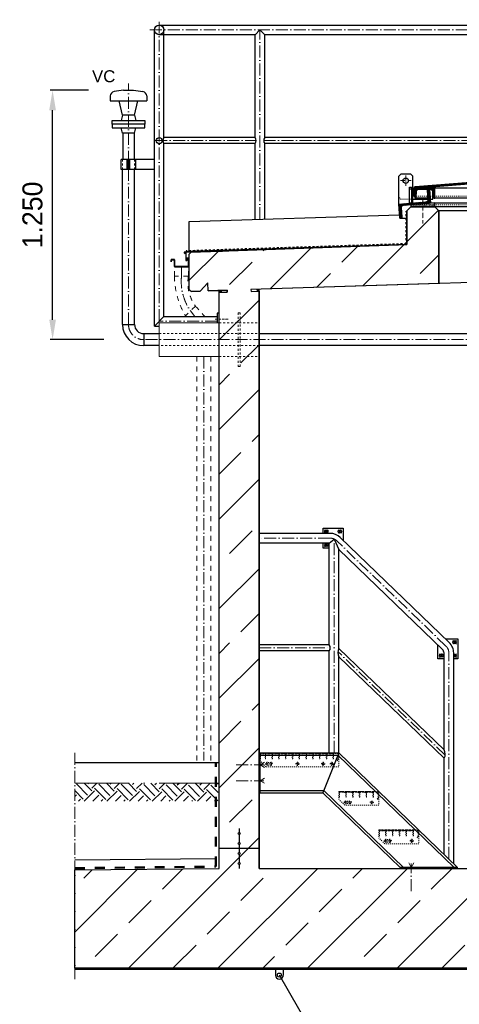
# Model space of a CAD drawing. Header units: millimetres. Extents: x -48448 to 452754, y -13941 to 17062.
# Tile 20 of 256: x -38326 to -36124, y 2398 to 7333. Entities that reach past the tile are written whole.
import ezdxf

# ---------------------------------------------------------------- set-up
doc = ezdxf.new("R2010")
doc.units = ezdxf.units.MM
doc.linetypes.add('ACAD_ISO10W100', pattern=[18, 12, -3, 0, -3])
doc.linetypes.add('JIS_02_1.0', pattern=[2, 1, -1])
doc.layers.add('Bemaßung', color=7, linetype='Continuous', lineweight=13)
doc.layers.add('Beschriftung', color=7, linetype='Continuous')
doc.styles.add('LBB3.5M1000', font='isocp.shx', dxfattribs={"height": 3.5})
doc.dimstyles.new('DIN', dxfattribs={"dimtxt": 2.5, "dimasz": 2.5, "dimexe": 1.25, "dimexo": 0.625, "dimtad": 1, "dimtih": 1, "dimdec": 4, "dimdsep": 46, "dimlunit": 6, "dimtxsty": 'Standard', "dimcen": 2.5, "dimadec": 0, "dimazin": 0, "dimtfac": 1, "dimtdec": 4, "dimtmove": 0, "dimatfit": 3, "dimfxl": 0, "dimtvp": 1, "dimtolj": 1, "dimtzin": 0, "dimarcsym": 0})
pattern_1 = [(45, (105048.6, 41129.55), (-224.5064, 224.5064), []), (45, (105273.12, 41129.55), (-224.5064, 224.5064), [158.75, -79.375])]

# ---------------------------------------------------------------- blocks, each defined once
blk = doc.blocks.new('*D83')
at = {"layer": 'Bemaßung', "color": 0, "lineweight": -2, "transparency": 16777216}
for p, q in [((-37981.3, 6979.8), (-38174.1, 6979.8)), ((-38161.6, 5829.8), (-38161.6, 6879.8)), ((-37905.3, 5729.8), (-38174.1, 5729.8))]:
    blk.add_line(p, q, dxfattribs=at)
at = {"layer": 'Bemaßung', "color": 0, "transparency": 16777216}
for points in [[(-38178.2, 6879.8), (-38144.9, 6879.8), (-38161.6, 6979.8)], [(-38178.2, 5829.8), (-38144.9, 5829.8), (-38161.6, 5729.8)]]:
    blk.add_solid(points, dxfattribs=at)
at = {"layer": 'DEFPOINTS', "color": 0, "transparency": 16777216}
for p in [(-38161.6, 6979.8), (-37781.3, 6979.8), (-37705.3, 5729.8)]:
    blk.add_point(p, dxfattribs=at)
at = {"layer": 'Bemaßung', "color": 0, "transparency": 16777216, "insert": (-38262, 6354.8), "char_height": 100, "attachment_point": 5, "rotation": 90}
blk.add_mtext('\\A1;1.250', dxfattribs=at)

msp = doc.modelspace()

# ---------------------------------------------------------------- hatches: boundary and pattern name
h = msp.add_hatch()
h.set_pattern_fill('ANSI31', color=256)
h.set_pattern_definition([(45, (73789.149, 60982.2733), (-2.24506403, 2.24506403), [])])
edge = h.paths.add_edge_path()
edge.add_line((-35107.436, 6487.126), (-35107.436, 6449.433))
edge.add_line((-35107.436, 6449.433), (-35102.436, 6449.433))
edge.add_line((-35102.436, 6449.433), (-35102.436, 6487.509))
edge.add_arc((-35109.936, 6487.509), 7.5, 360, 445.426079)
edge.add_line((-35109.338, 6494.985), (-35726.838, 6544.385))
edge.add_arc((-35727.436, 6536.909), 7.5, 445.426079, 454.573921)
edge.add_line((-35728.034, 6544.385), (-36345.534, 6494.985))
edge.add_arc((-36344.936, 6487.509), 7.5, 454.573921, 540)
edge.add_line((-36352.436, 6487.509), (-36352.436, 6449.433))
edge.add_line((-36352.436, 6449.433), (-36347.436, 6449.433))
edge.add_line((-36347.436, 6449.433), (-36347.436, 6487.126))
edge.add_arc((-36344.936, 6487.126), 2.5, 454.610649, 540, ccw=False)
edge.add_line((-36345.137, 6489.618), (-35728.039, 6539.384))
edge.add_arc((-35727.436, 6531.908), 7.5, 445.389351, 454.610649, ccw=False)
edge.add_line((-35726.833, 6539.384), (-35109.735, 6489.618))
edge.add_arc((-35109.936, 6487.126), 2.5, 360, 445.389351, ccw=False)
at = {"lineweight": 13}
h = msp.add_hatch(dxfattribs=at)
h.set_pattern_fill('ANSI33', color=256, scale=50, style=0)
h.set_pattern_definition([(45, (-29136.5, 0), (-224.506, 224.506), []), (45, (-28912, 0), (-224.506, 224.506), [158.75, -79.375])])
h.paths.add_polyline_path([(-37422.382, 5973.158), (-37467.358, 5971.707), (-37477.676, 5981.38), (-37477.676, 6158.475), (-37468.006, 6168.789), (-36387.436, 6206.651), (-36387.436, 6375.37), (-36367.436, 6395.37), (-36247.436, 6395.37), (-36227.436, 6375.37), (-36227.436, 6011.709), (-37167.739, 5981.374), (-37167.415, 5971.379), (-37127.436, 5972.669), (-37127.436, 3079.77), (-33327.436, 3079.77), (-33327.436, 6095.262), (-33287.457, 6096.551), (-33287.78, 6106.546), (-35227.436, 6043.97), (-35227.436, 6375.37), (-35207.436, 6395.37), (-35087.436, 6395.37), (-35067.436, 6375.37), (-35067.436, 6249.236), (-33190.245, 6309.797), (-33179.911, 6320.13), (-33179.911, 6450.345), (-33169.72, 6460.537), (-32989.907, 6466.338), (-32979.911, 6456.343), (-32979.911, 6126.484), (-32989.584, 6116.166), (-33034.56, 6114.715), (-33075.829, 6153.405), (-33074.54, 6113.426), (-33167.415, 6110.429), (-33167.093, 6100.434), (-33127.436, 6101.714), (-33127.436, 3079.77), (-32257.212, 3069.974), (-32257.101, 2579.77), (-38050.174, 2579.77), (-38050.174, 3071.634), (-37327.436, 3079.77), (-37327.436, 5966.216), (-37287.457, 5967.506), (-37287.78, 5977.501), (-37382.402, 5974.448), (-37383.692, 6014.427)])
h = msp.add_hatch(dxfattribs=at)
h.set_pattern_fill('ANSI31', color=256, angle=-4.763642)
h.set_pattern_definition([(40.2363583, (75564.1574, 53213.6067), (-2.05086662, 2.42375146), [])])
edge = h.paths.add_edge_path()
edge.add_line((-36279.076, 6482.976), (-36273.595, 6483.433))
edge.add_line((-36273.595, 6483.433), (-36267.782, 6413.674))
edge.add_line((-36267.782, 6413.674), (-36405.305, 6402.214))
edge.add_arc((-36404.392, 6391.252), 11, 454.763642, 544.763642)
edge.add_line((-36415.354, 6390.339), (-36411.616, 6345.494))
edge.add_arc((-36417.097, 6345.037), 5.5, 274.763642, 364.763642, ccw=False)
edge.add_line((-36416.641, 6339.556), (-36422.122, 6339.1))
edge.add_line((-36422.122, 6339.1), (-36427.935, 6408.858))
edge.add_line((-36427.935, 6408.858), (-36290.412, 6420.318))
edge.add_arc((-36291.325, 6431.28), 11, 274.763642, 364.763642)
edge.add_line((-36280.363, 6432.193), (-36284.1, 6477.038))
edge.add_arc((-36278.619, 6477.495), 5.5, 454.763642, 544.763642, ccw=False)
h = msp.add_hatch(dxfattribs=at)
h.set_pattern_fill('ANSI31', color=256, angle=90)
h.set_pattern_definition([(135, (72946.0062, 60982.2733), (-2.24506403, -2.24506403), [])])
edge = h.paths.add_edge_path()
edge.add_arc((-36265.436, 6474.933), 8.5, 363.62853, 450, ccw=False)
edge.add_line((-36256.953, 6475.471), (-36254.92, 6443.414))
edge.add_arc((-36250.679, 6443.683), 4.25, 183.62853, 270)
edge.add_line((-36250.679, 6439.433), (-36247.436, 6439.433))
edge.add_line((-36247.436, 6439.433), (-36247.436, 6486.883))
edge.add_arc((-36249.986, 6486.883), 2.55, 360, 450)
edge.add_line((-36249.986, 6489.433), (-36344.886, 6489.433))
edge.add_arc((-36344.886, 6486.883), 2.55, 450, 540)
edge.add_line((-36347.436, 6486.883), (-36347.436, 6439.433))
edge.add_line((-36347.436, 6439.433), (-36344.194, 6439.433))
edge.add_arc((-36344.194, 6443.683), 4.25, 270, 356.37147)
edge.add_line((-36339.952, 6443.414), (-36337.919, 6475.471))
edge.add_arc((-36329.436, 6474.933), 8.5, 450, 536.37147, ccw=False)
edge.add_line((-36329.436, 6483.433), (-36265.436, 6483.433))
h = msp.add_hatch()
h.set_pattern_fill('AR-SAND', color=256, scale=0.1)
h.set_pattern_definition([(37.5, (72507.4206, 60974.2106), (-0.16000313, 4.89413237), [0, -3.8608, 0, -4.318, 0, -4.1275]), (7.5, (72507.4206, 60974.2106), (4.49523283, 7.168251), [0, -2.0828, 0, -3.4798, 0, -1.3335]), (327.5, (72504.2964, 60974.2106), (7.9099237, 0.01437185), [0, -1.27, 0, -4.572, 0, -5.969]), (317.5, (72504.2964, 60974.2106), (7.63556452, 2.22929323), [0, -0.635, 0, -2.9972, 0, -3.429])])
h.paths.add_polyline_path([(-36247.436, 6395.37), (-36367.436, 6395.37), (-36367.436, 6405.37), (-36247.436, 6415.37)])
h = msp.add_hatch(color=256)
h.dxf.hatch_style = 1
h.paths.add_polyline_path([(-37327.436, 5976.222), (-37317.441, 5976.544), (-37317.119, 5966.549), (-37327.436, 5966.216)])
h = msp.add_hatch(color=256)
h.dxf.hatch_style = 1
h.paths.add_polyline_path([(-37137.754, 5982.341), (-37127.436, 5982.674), (-37127.436, 5972.669), (-37137.431, 5972.346)])
h = msp.add_hatch()
h.set_pattern_fill('EARTH', color=256, scale=12.5, angle=44.355047, style=0)
h.set_pattern_definition([(44.35505, (11164.56, -102.33), (1.26356, 112.24609), [79.375, -79.375]), (44.35505, (11143.75, -81.05), (1.26356, 112.24609), [79.375, -79.375]), (44.35505, (11122.94, -59.77), (1.26356, 112.24609), [79.375, -79.375]), (134.35505, (11123.1, -45.74), (-112.24609, 1.26356), [79.375, -79.375]), (134.35505, (11144.385, -24.93), (-112.24609, 1.26356), [79.375, -79.375]), (134.35505, (11165.67, -4.12), (-112.24609, 1.26356), [79.375, -79.375])])
h.paths.add_polyline_path([(-38050.174, 3506.437), (-38050.174, 3416.843), (-37332.851, 3416.843), (-37332.851, 3506.437)])
h = msp.add_hatch(dxfattribs=at)
h.set_pattern_fill('ANSI33', color=256, scale=50, style=0)
h.set_pattern_definition(pattern_1)
h.paths.add_polyline_path([(-37232.436, 3254.943, 1), (-37222.436, 3254.943, 1)], flags=17)
h = msp.add_hatch(dxfattribs=at)
h.set_pattern_fill('ANSI33', color=256, scale=50, style=0)
h.set_pattern_definition([(45, (105048.6, 41179.55), (-224.5064, 224.5064), []), (45, (105273.12, 41179.55), (-224.5064, 224.5064), [158.75, -79.375])])
h.paths.add_polyline_path([(-37232.436, 3254.943, 1), (-37222.436, 3254.943, 1)], flags=17)
h = msp.add_hatch(dxfattribs=at)
h.set_pattern_fill('ANSI33', color=256, scale=50, style=0)
h.set_pattern_definition(pattern_1)
h.paths.add_polyline_path([(-37232.436, 3204.943, 1), (-37222.436, 3204.943, 1)], flags=17)
h = msp.add_hatch(dxfattribs=at)
h.set_pattern_fill('ANSI33', color=256, scale=50, style=0)
h.set_pattern_definition([(45, (105048.6, 41079.2), (-224.5064, 224.5064), []), (45, (105273.12, 41079.2), (-224.5064, 224.5064), [158.75, -79.375])])
h.paths.add_polyline_path([(-37232.436, 3154.597, 1), (-37222.436, 3154.597, 1)], flags=17)
h = msp.add_hatch(dxfattribs=at)
h.set_pattern_fill('ANSI33', color=256, scale=50, style=0)
h.set_pattern_definition([(45, (105048.6, 41029.2), (-224.5064, 224.5064), []), (45, (105273.12, 41029.2), (-224.5064, 224.5064), [158.75, -79.375])])
h.paths.add_polyline_path([(-37232.436, 3104.597, 1), (-37222.436, 3104.597, 1)], flags=17)

# ---------------------------------------------------------------- linework, layer by layer
at = {"linetype": 'ACAD_ISO10W100', "lineweight": 18, "ltscale": 5}
for p, q in [((-37627.676, 5821.852), (-37627.676, 7333.486)), ((-37673.741, 7282.421), (-34591.696, 7282.421)), ((-37123.177, 6332.993), (-37123.177, 7282.421)), ((-37781.288, 5805.77), (-37781.288, 7013.666)), ((-37647.537, 6727.421), (-37142.143, 6727.421)), ((-37104.211, 6727.421), (-35882.143, 6727.421)), ((-37337.436, 5821.852), (-37627.676, 5821.852)), ((-35653.304, 5729.77), (-37705.288, 5729.77)), ((-36771.081, 4734.631), (-37127.436, 4734.631)), ((-36751.586, 3658.77), (-36751.586, 4730.522)), ((-36191.352, 4194.014), (-36737.541, 4721.087)), ((-37127.436, 4184.62), (-36770.553, 4184.62)), ((-36194.689, 3647.214), (-36732.607, 4166.305)), ((-36176.591, 3127.205), (-36176.591, 4159.258)), ((-37100.429, 3611.476), (-37122.436, 3598.77)), ((-37242.248, 3598.77), (-37103.55, 3598.77)), ((-37122.436, 3598.77), (-37100.429, 3586.064)), ((-37242.248, 3518.77), (-37103.55, 3518.77)), ((-37122.436, 3518.77), (-37100.429, 3531.476)), ((-37100.429, 3506.064), (-37122.436, 3518.77)), ((-36364.895, 3084.77), (-36377.601, 3106.777)), ((-36352.189, 3106.777), (-36364.895, 3084.77)), ((-36364.895, 2964.958), (-36364.895, 3103.656))]:
    msp.add_line(p, q, dxfattribs=at)
for p, q in [((-37627.676, 7306.571), (-32829.911, 7306.571)), ((-37651.826, 5797.702), (-37651.826, 7282.421)), ((-37147.327, 7258.271), (-37627.676, 7258.271)), ((-37603.526, 6742.371), (-37603.526, 7282.421)), ((-37147.327, 7258.271), (-37123.177, 7282.421)), ((-37147.327, 6742.371), (-37147.327, 7258.271)), ((-37123.177, 7282.421), (-37099.027, 7258.271)), ((-35887.327, 7258.271), (-37099.027, 7258.271)), ((-37099.027, 6742.371), (-37099.027, 7258.271)), ((-37807.526, 6632.738), (-37807.526, 6764.77)), ((-37751.138, 6632.738), (-37751.138, 6764.77)), ((-37147.327, 6742.371), (-37603.526, 6742.371)), ((-37603.526, 5846.002), (-37603.526, 6712.471)), ((-37147.327, 6712.471), (-37603.526, 6712.471)), ((-37147.327, 6332.214), (-37147.327, 6712.471)), ((-35887.327, 6742.371), (-37099.027, 6742.371)), ((-35887.327, 6712.471), (-37099.027, 6712.471)), ((-37099.027, 6333.772), (-37099.027, 6712.471)), ((-37811.438, 5805.77), (-37811.438, 6582.738)), ((-37751.138, 5805.77), (-37751.138, 6582.738)), ((-36427.436, 6549.433), (-36417.436, 6559.433)), ((-36427.436, 6549.433), (-36417.436, 6559.433)), ((-36427.436, 6408.899), (-36427.436, 6549.433)), ((-36427.436, 6408.899), (-36427.436, 6549.433)), ((-36367.436, 6559.433), (-36417.436, 6559.433)), ((-36367.436, 6559.433), (-36417.436, 6559.433)), ((-36367.436, 6559.433), (-36357.436, 6549.433)), ((-36367.436, 6559.433), (-36357.436, 6549.433)), ((-36357.436, 6423.524), (-36357.436, 6549.433)), ((-36357.436, 6414.733), (-36357.436, 6549.433)), ((-36363.436, 6484.433), (-36373.436, 6484.433)), ((-36357.436, 6483.433), (-36352.436, 6483.433)), ((-35204.886, 6489.433), (-36249.986, 6489.433)), ((-36280.966, 6439.433), (-36347.436, 6439.433)), ((-35184.944, 6439.433), (-36257.121, 6439.433)), ((-36367.436, 6395.37), (-36387.436, 6375.37)), ((-36387.436, 6375.37), (-36387.436, 6278.271)), ((-35087.436, 6395.37), (-36367.436, 6395.37)), ((-36247.436, 6395.37), (-36227.436, 6375.37)), ((-36227.436, 6011.709), (-36227.436, 6375.37)), ((-35227.436, 6375.37), (-36227.436, 6375.37)), ((-37477.676, 6321.557), (-36423.494, 6355.566)), ((-37477.676, 6174.48), (-37477.676, 6321.557)), ((-36422.122, 6339.1), (-36387.436, 6339.1)), ((-36387.436, 6339.1), (-36387.436, 6206.651)), ((-37447.816, 6169.44), (-37447.912, 6172.439)), ((-37446.203, 6165.988), (-37446.526, 6175.988)), ((-37444.817, 6169.537), (-37444.914, 6172.536)), ((-37386.313, 6171.425), (-37386.41, 6174.423)), ((-37384.701, 6167.972), (-37385.024, 6177.972)), ((-37383.315, 6171.521), (-37383.412, 6174.52)), ((-36387.436, 6206.651), (-37373.807, 6174.83)), ((-37326.994, 6173.338), (-37327.091, 6176.337)), ((-37325.382, 6169.886), (-37325.705, 6179.886)), ((-37323.996, 6173.435), (-37324.093, 6176.433)), ((-37477.676, 6158.475), (-37468.003, 6168.792)), ((-37477.676, 5981.38), (-37477.676, 6158.475)), ((-33287.78, 6106.546), (-37167.739, 5981.374)), ((-37477.676, 5981.38), (-37467.358, 5971.707)), ((-37467.358, 5971.707), (-37422.382, 5973.158)), ((-37383.692, 6014.427), (-37422.382, 5973.158)), ((-37382.402, 5974.448), (-37383.692, 6014.427)), ((-37382.402, 5974.448), (-37327.436, 5976.222)), ((-37327.436, 5976.222), (-37287.78, 5977.501)), ((-37327.436, 3079.77), (-37327.436, 5976.222)), ((-37317.441, 5976.544), (-37317.119, 5966.549)), ((-37287.78, 5977.501), (-37287.457, 5967.506)), ((-37167.739, 5981.374), (-37167.417, 5971.379)), ((-37167.415, 5971.379), (-37127.436, 5972.669)), ((-37137.754, 5982.341), (-37137.431, 5972.346)), ((-37127.436, 3079.77), (-37127.436, 5982.674)), ((-37287.457, 5967.506), (-37327.436, 5966.216)), ((-37603.526, 5846.002), (-37651.826, 5797.702)), ((-37603.526, 5846.002), (-37337.436, 5846.002)), ((-37811.438, 5805.77), (-37751.138, 5805.77)), ((-37651.826, 5797.702), (-37627.436, 5797.702)), ((-37705.288, 5759.92), (-37705.288, 5699.62)), ((-37705.288, 5759.92), (-37627.436, 5759.92)), ((-37127.436, 5759.92), (-35653.304, 5759.92)), ((-37627.436, 5699.62), (-37705.288, 5699.62)), ((-35653.304, 5699.62), (-37127.436, 5699.62)), ((-36771.07, 4758.77), (-37127.436, 4758.77)), ((-36174.582, 4211.392), (-36720.761, 4738.454)), ((-36775.736, 4710.47), (-37127.436, 4710.47)), ((-36775.736, 4710.47), (-36751.586, 4730.522)), ((-36775.736, 4199.57), (-36775.736, 4710.47)), ((-36751.586, 4730.522), (-36727.436, 4677.775)), ((-36727.436, 4182.091), (-36727.436, 4677.775)), ((-36208.122, 4176.636), (-36727.436, 4677.775)), ((-36775.736, 4199.57), (-37127.436, 4199.57)), ((-36775.736, 4169.67), (-37127.436, 4169.67)), ((-36775.736, 3658.77), (-36775.736, 4169.67)), ((-36200.741, 3673.831), (-36727.436, 4182.091)), ((-36200.741, 3673.831), (-36200.741, 4159.258)), ((-36152.441, 3103.9), (-36152.441, 4159.258)), ((-36727.436, 3658.77), (-36727.436, 4140.54)), ((-36199.869, 3631.437), (-36727.436, 4140.54)), ((-37127.436, 3658.77), (-36727.436, 3658.77)), ((-37122.436, 3458.77), (-37122.436, 3658.77)), ((-36727.436, 3658.77), (-36808.2, 3458.77)), ((-36727.436, 3658.77), (-36132.618, 3084.77)), ((-37327.436, 3608.77), (-38050.174, 3608.77)), ((-37122.436, 3647.27), (-36732.08, 3647.27)), ((-36732.08, 3647.27), (-36149.179, 3084.77)), ((-36199.869, 3149.668), (-36199.869, 3631.437)), ((-37127.436, 3458.77), (-36808.2, 3458.77)), ((-37122.436, 3470.27), (-36803.556, 3470.27)), ((-36808.2, 3458.77), (-36420.635, 3084.77)), ((-36803.556, 3470.27), (-36404.074, 3084.77)), ((-37227.436, 3279.77), (-37227.436, 3259.943)), ((-37227.436, 3249.943), (-37227.436, 3209.943)), ((-37127.436, 3179.77), (-37327.436, 3179.77)), ((-37227.436, 3199.943), (-37227.436, 3159.597)), ((-38050.174, 3121.638), (-37343.549, 3129.592)), ((-37227.436, 3149.597), (-37227.436, 3109.597)), ((-38050.174, 3071.634), (-37327.436, 3079.77)), ((-37227.436, 3099.597), (-37227.436, 3079.77)), ((-37127.436, 3079.77), (-35227.436, 3079.77)), ((-38050.174, 2579.77), (-32257.101, 2579.77)), ((-38050.174, 2574.77), (-32257.101, 2574.77))]:
    msp.add_line(p, q)
at = {"linetype": 'Continuous', "lineweight": -2, "ltscale": 10}
for p, q in [((-37756.288, 6979.77), (-37709.247, 6973.439)), ((-37811.438, 6854.77), (-37818.788, 6827.77)), ((-37751.138, 6854.77), (-37811.438, 6854.77)), ((-37751.138, 6854.77), (-37743.788, 6827.77)), ((-37811.438, 6764.77), (-37818.788, 6791.77)), ((-37751.138, 6764.77), (-37811.438, 6764.77)), ((-37751.138, 6764.77), (-37743.788, 6791.77))]:
    msp.add_line(p, q, dxfattribs=at)
at = {"linetype": 'Continuous', "ltscale": 10}
for p, q in [((-37872.788, 6951.185), (-37872.788, 6926.112)), ((-37872.788, 6926.112), (-37689.788, 6926.112)), ((-37811.438, 6854.77), (-37828.714, 6926.112)), ((-37751.138, 6854.77), (-37733.863, 6926.112)), ((-37689.788, 6951.185), (-37689.788, 6926.112)), ((-37818.103, 6582.738), (-37818.103, 6632.738)), ((-37651.826, 6632.738), (-37818.103, 6632.738)), ((-37787.914, 6582.738), (-37787.914, 6632.738)), ((-37783.406, 6582.738), (-37783.406, 6632.738)), ((-37779.171, 6582.738), (-37779.171, 6632.738)), ((-37774.663, 6582.738), (-37774.663, 6632.738)), ((-37744.474, 6582.738), (-37744.474, 6632.738)), ((-37651.826, 6582.738), (-37818.103, 6582.738)), ((-37045.753, 2574.77), (-37045.753, 2544.507)), ((-37005.758, 2574.77), (-37005.758, 2544.977)), ((-36739.814, 2049.708), (-37025.758, 2544.977))]:
    msp.add_line(p, q, dxfattribs=at)
at = {"linetype": 'JIS_02_1.0', "lineweight": 18, "ltscale": 10}
for p, q in [((-37811.438, 6582.738), (-37811.438, 6632.738)), ((-37751.138, 6582.738), (-37751.138, 6632.738)), ((-37327.436, 5813.92), (-37127.436, 5813.92)), ((-37627.436, 5759.92), (-37127.436, 5759.92)), ((-37127.436, 5699.62), (-37627.436, 5699.62)), ((-37327.436, 5645.62), (-37127.436, 5645.62))]:
    msp.add_line(p, q, dxfattribs=at)
at = {"linetype": 'ACAD_ISO10W100', "lineweight": 18, "ltscale": 2}
for p, q in [((-36418.829, 6526.933), (-36366.044, 6526.933)), ((-36418.829, 6526.933), (-36366.044, 6526.933)), ((-36392.436, 6553.325), (-36392.436, 6500.54)), ((-36392.436, 6553.325), (-36392.436, 6500.54)), ((-36307.436, 6437.307), (-36307.436, 6312.423))]:
    msp.add_line(p, q, dxfattribs=at)
at = {"linetype": 'JIS_02_1.0', "lineweight": 18, "ltscale": 2.5}
for p, q in [((-36352.436, 6483.433), (-36329.436, 6483.433)), ((-36269.428, 6433.433), (-36280.466, 6433.433))]:
    msp.add_line(p, q, dxfattribs=at)
at = {"linetype": 'JIS_02_1.0', "lineweight": 18, "ltscale": 5}
for p, q in [((-35107.436, 6449.433), (-36347.436, 6449.433)), ((-35087.436, 6405.37), (-36367.436, 6405.37)), ((-37122.436, 3647.27), (-36732.08, 3647.27))]:
    msp.add_line(p, q, dxfattribs=at)
at = {"linetype": 'JIS_02_1.0', "lineweight": 50, "ltscale": 10}
for p, q in [((-36389.436, 6208.588), (-36389.436, 6373.43)), ((-37503.12, 6162.068), (-37492.881, 6172.989)), ((-36389.436, 6208.588), (-37492.881, 6172.989))]:
    msp.add_line(p, q, dxfattribs=at)
at = {"color": 254, "linetype": 'JIS_02_1.0', "lineweight": 9, "ltscale": 25}
for p, q in [((-37550.91, 6047.392), (-37550.91, 6095.182)), ((-37481.138, 6047.392), (-37480.91, 6095.182)), ((-37481.138, 6047.392), (-37550.91, 6047.392)), ((-37446.49, 5898.364), (-37495.826, 5849.028)), ((-37438.604, 5645.62), (-37438.604, 3620.378)), ((-37368.832, 5645.62), (-37438.604, 5645.62)), ((-37368.832, 5645.62), (-37368.832, 3620.378))]:
    msp.add_line(p, q, dxfattribs=at)
at = {"color": 253, "linetype": 'ACAD_ISO10W100', "lineweight": 9, "ltscale": 5}
for p, q in [((-37515.91, 6047.392), (-37515.91, 6095.182)), ((-37471.078, 5873.777), (-37448.622, 5846.002)), ((-37403.604, 5645.62), (-37403.604, 3620.378))]:
    msp.add_line(p, q, dxfattribs=at)
at = {"color": 253, "linetype": 'ACAD_ISO10W100', "lineweight": 9}
msp.add_line((-37282.754, 5831.852), (-37347.938, 5831.852), dxfattribs=at)
at = {"lineweight": 13}
for p, q in [((-37627.436, 5645.62), (-37627.436, 5813.92)), ((-37627.436, 5813.92), (-37327.436, 5813.92)), ((-37327.436, 5645.62), (-37627.436, 5645.62))]:
    msp.add_line(p, q, dxfattribs=at)
at = {"linetype": 'JIS_02_1.0', "lineweight": 9, "ltscale": 25}
for p, q in [((-36799.205, 4777.259), (-36781.025, 4759.079)), ((-36799.205, 4759.079), (-36781.025, 4777.259)), ((-36713.948, 4777.259), (-36732.128, 4759.079)), ((-36713.948, 4759.079), (-36732.128, 4777.259)), ((-36799.205, 4692.003), (-36781.025, 4710.183)), ((-36799.205, 4710.183), (-36781.025, 4692.003)), ((-36138.963, 4222.399), (-36157.143, 4204.219)), ((-36138.963, 4204.219), (-36157.143, 4222.399)), ((-36224.22, 4137.142), (-36206.04, 4155.322)), ((-36224.22, 4155.322), (-36206.04, 4137.142)), ((-36138.963, 4155.322), (-36152.441, 4141.844)), ((-36138.963, 4137.142), (-36152.441, 4150.62))]:
    msp.add_line(p, q, dxfattribs=at)
at = {"linetype": 'ACAD_ISO10W100', "lineweight": 13, "ltscale": 5}
msp.add_line((-38050.174, 3658.77), (-38050.174, 2524.77), dxfattribs=at)
at = {"linetype": 'JIS_02_1.0', "lineweight": 9, "ltscale": 5}
for p, q in [((-37122.436, 3658.77), (-37122.436, 3618.77)), ((-36727.436, 3658.77), (-36727.436, 3603.77)), ((-36727.436, 3658.77), (-36727.436, 3603.77)), ((-36727.436, 3658.77), (-36727.436, 3588.77)), ((-37092.436, 3588.77), (-37122.436, 3618.77)), ((-37067.436, 3610.27), (-37087.436, 3610.27)), ((-36727.436, 3588.77), (-37092.436, 3588.77)), ((-37067.436, 3597.27), (-37087.436, 3597.27)), ((-36527.436, 3465.77), (-36527.436, 3410.77)), ((-36527.436, 3465.77), (-36527.436, 3410.77)), ((-36527.436, 3465.77), (-36527.436, 3395.77)), ((-36727.436, 3435.77), (-36727.436, 3425.77)), ((-36697.436, 3395.77), (-36727.436, 3425.77)), ((-36672.436, 3417.27), (-36692.436, 3417.27)), ((-36527.436, 3395.77), (-36697.436, 3395.77)), ((-36672.436, 3404.27), (-36692.436, 3404.27)), ((-36327.436, 3272.77), (-36327.436, 3202.77)), ((-36527.436, 3242.77), (-36527.436, 3232.77)), ((-36497.436, 3202.77), (-36527.436, 3232.77)), ((-36472.436, 3224.27), (-36492.436, 3224.27)), ((-36472.436, 3211.27), (-36492.436, 3211.27)), ((-36327.436, 3202.77), (-36497.436, 3202.77))]:
    msp.add_line(p, q, dxfattribs=at)
at = {"linetype": 'JIS_02_1.0', "lineweight": 50, "ltscale": 50}
for p, q in [((-37343.549, 3088.478), (-37343.549, 3608.77)), ((-38050.174, 3080.519), (-37343.549, 3088.478))]:
    msp.add_line(p, q, dxfattribs=at)
at = {"linetype": 'ACAD_ISO10W100', "lineweight": 9, "ltscale": 0.5}
for p, q in [((-37097.152, 3603.77), (-37077.72, 3603.77)), ((-37087.436, 3594.054), (-37087.436, 3613.486)), ((-37077.152, 3603.77), (-37057.72, 3603.77)), ((-37067.436, 3594.054), (-37067.436, 3613.486)), ((-36944.152, 3603.77), (-36924.72, 3603.77)), ((-36934.436, 3594.054), (-36934.436, 3613.486)), ((-36816.152, 3603.77), (-36796.72, 3603.77)), ((-36806.436, 3594.054), (-36806.436, 3613.486)), ((-36772.152, 3603.77), (-36752.72, 3603.77)), ((-36762.436, 3594.054), (-36762.436, 3613.486)), ((-36702.152, 3410.77), (-36682.72, 3410.77)), ((-36692.436, 3401.054), (-36692.436, 3420.486)), ((-36682.152, 3410.77), (-36662.72, 3410.77)), ((-36672.436, 3401.054), (-36672.436, 3420.486)), ((-36572.152, 3410.77), (-36552.72, 3410.77)), ((-36562.436, 3401.054), (-36562.436, 3420.486)), ((-36502.152, 3217.77), (-36482.72, 3217.77)), ((-36492.436, 3208.054), (-36492.436, 3227.486)), ((-36482.152, 3217.77), (-36462.72, 3217.77)), ((-36472.436, 3208.054), (-36472.436, 3227.486)), ((-36372.152, 3217.77), (-36352.72, 3217.77)), ((-36362.436, 3208.054), (-36362.436, 3227.486))]:
    msp.add_line(p, q, dxfattribs=at)
at = {"linetype": 'ACAD_ISO10W100', "lineweight": 13, "ltscale": 25}
msp.add_line((-37327.436, 3506.437), (-38050.174, 3506.437), dxfattribs=at)
at = {"linetype": 'Continuous', "lineweight": -2, "ltscale": 10}
for points in [[(-37863.788, 6827.77), (-37698.788, 6827.77), (-37698.788, 6809.77), (-37863.788, 6809.77)], [(-37863.788, 6791.77), (-37698.788, 6791.77), (-37698.788, 6809.77), (-37863.788, 6809.77)]]:
    msp.add_lwpolyline(points, close=True, dxfattribs=at)
at = {"linetype": 'JIS_02_1.0', "lineweight": 18, "ltscale": 2.5}
msp.add_lwpolyline([(-36357.436, 6477.44), (-36357.436, 6477.44), (-36357.436, 6549.433), (-36367.436, 6559.433), (-36417.436, 6559.433), (-36427.436, 6549.433), (-36427.436, 6443.433), (-36417.436, 6433.433), (-36357.436, 6433.433)], dxfattribs=at)
for points in [[(-35107.436, 6487.126), (-35107.436, 6449.433), (-35102.436, 6449.433), (-35102.436, 6487.509, 0.39102055), (-35109.338, 6494.985), (-35726.838, 6544.385, 0.0399362), (-35728.034, 6544.385), (-36345.534, 6494.985, 0.39102055), (-36352.436, 6487.509), (-36352.436, 6449.433), (-36347.436, 6449.433), (-36347.436, 6487.126, -0.3908358), (-36345.137, 6489.618), (-35728.039, 6539.384, -0.04025723), (-35726.833, 6539.384), (-35109.735, 6489.618, -0.3908358)], [(-36279.076, 6482.976), (-36273.595, 6483.433), (-36267.782, 6413.674), (-36405.305, 6402.214, 0.41421356), (-36415.354, 6390.339), (-36411.616, 6345.494, -0.41421356), (-36416.641, 6339.556), (-36422.122, 6339.1), (-36427.935, 6408.858), (-36290.412, 6420.318, 0.41421356), (-36280.363, 6432.193), (-36284.1, 6477.038, -0.41421356)], [(-36265.436, 6483.433, -0.39578402), (-36256.953, 6475.471), (-36254.92, 6443.414, 0.39578402), (-36250.679, 6439.433), (-36247.436, 6439.433), (-36247.436, 6486.883, 0.41421356), (-36249.986, 6489.433), (-36344.886, 6489.433, 0.41421356), (-36347.436, 6486.883), (-36347.436, 6439.433), (-36344.194, 6439.433, 0.39578402), (-36339.952, 6443.414), (-36337.919, 6475.471, -0.39578402), (-36329.436, 6483.433)]]:
    msp.add_lwpolyline(points, format="xyb", close=True)
for points in [[(-36363.436, 6414.233), (-36373.436, 6413.399), (-36373.436, 6494.433), (-36363.436, 6494.433)], [(-36367.436, 6395.37), (-36247.436, 6395.37), (-36247.436, 6415.37), (-36367.436, 6405.37)], [(-35207.436, 6395.37), (-36247.436, 6395.37), (-36247.436, 6415.37), (-35207.436, 6415.37)], [(-37481.61, 6096.114), (-37550.21, 6096.114), (-37550.21, 6131.114), (-37567.61, 6131.114), (-37567.61, 6120.414), (-37566.91, 6120.414), (-37566.91, 6130.414), (-37550.91, 6130.414), (-37550.91, 6095.414), (-37480.91, 6095.414), (-37480.91, 6138.114), (-37491.61, 6138.114), (-37491.61, 6129.414), (-37490.91, 6129.414), (-37490.91, 6137.414), (-37481.61, 6137.414)], [(-36790.455, 4776.712), (-36782.706, 4773.1), (-36782.366, 4764.558), (-36789.775, 4759.627), (-36797.524, 4763.238), (-36797.864, 4771.781)], [(-36714.73, 4770.184), (-36716.745, 4761.876), (-36725.053, 4759.861), (-36731.347, 4766.154), (-36729.331, 4774.462), (-36721.023, 4776.478)], [(-36791.489, 4692.654), (-36798.36, 4697.742), (-36796.986, 4706.18), (-36788.741, 4709.531), (-36781.87, 4704.443), (-36783.244, 4696.005)], [(-36139.745, 4215.324), (-36141.76, 4207.015), (-36150.068, 4205), (-36156.362, 4211.293), (-36154.346, 4219.602), (-36146.038, 4221.617)], [(-36216.504, 4137.794), (-36223.375, 4142.881), (-36222.001, 4151.319), (-36213.756, 4154.67), (-36206.885, 4149.583), (-36208.259, 4141.145)], [(-36420.635, 3079.77), (-36132.618, 3079.77), (-36132.618, 3084.77), (-36420.635, 3084.77)]]:
    msp.add_lwpolyline(points, close=True)
for points in [[(-36257.121, 6473.313), (-36268.265, 6483.433), (-36329.436, 6483.433)], [(-36269.428, 6433.433), (-36257.121, 6433.433), (-36257.121, 6473.313)], [(-36357.436, 6433.433), (-36280.466, 6433.433)], [(-32257.101, 2579.77), (-38050.174, 2579.77), (-38050.174, 3071.634), (-37327.436, 3079.77), (-37327.436, 5966.216), (-37287.457, 5967.506), (-37287.78, 5977.501), (-37382.402, 5974.448), (-37383.692, 6014.427), (-37422.382, 5973.158), (-37467.358, 5971.707), (-37477.676, 5981.38), (-37477.676, 6158.475), (-37468.006, 6168.789), (-36387.436, 6206.651), (-36387.436, 6375.37), (-36367.436, 6395.37), (-36247.436, 6395.37), (-36227.436, 6375.37), (-36227.436, 6011.709), (-37167.739, 5981.374), (-37167.415, 5971.379), (-37127.436, 5972.669), (-37127.436, 3079.77), (-33327.436, 3079.77)], [(-37492.004, 6128.86), (-37492.004, 6168.015), (-37310.448, 6173.872), (-37310.545, 6176.871), (-37494.585, 6170.933), (-37494.585, 6126.16), (-37488.935, 6126.181), (-37484.298, 6134.86), (-37486.998, 6134.86), (-37490.498, 6128.86), (-37492.007, 6128.86)], [(-37327.436, 5813.92), (-37327.436, 5861.852), (-37337.436, 5861.852), (-37337.436, 5813.92)], [(-36806.577, 4758.77), (-36806.577, 4784.631), (-36706.577, 4784.631), (-36706.577, 4724.767)], [(-36775.736, 4684.631), (-36806.577, 4684.631), (-36806.577, 4710.47)], [(-36200.741, 4129.77), (-36231.591, 4129.77), (-36231.591, 4199.284)], [(-36193.627, 4229.77), (-36131.591, 4229.77), (-36131.591, 4129.77), (-36152.441, 4129.77)], [(-36152.441, 4152.654), (-36150.892, 4154.296), (-36142.186, 4152.45), (-36139.347, 4144.386), (-36145.214, 4138.168), (-36152.441, 4139.7)]]:
    msp.add_lwpolyline(points)
at = {"linetype": 'JIS_02_1.0', "lineweight": 18, "ltscale": 10}
msp.add_lwpolyline([(-37222.436, 5595.62), (-37222.436, 5863.92), (-37232.436, 5863.92), (-37232.436, 5595.62)], close=True, dxfattribs=at)
at = {"linetype": 'JIS_02_1.0', "lineweight": 9, "ltscale": 5}
for points in [[(-37122.436, 3628.77), (-37119.436, 3628.77), (-37119.436, 3658.77), (-37122.436, 3658.77)], [(-37097.536, 3628.77), (-37094.536, 3628.77), (-37094.536, 3658.77), (-37097.536, 3658.77)], [(-37063.516, 3628.77), (-37060.516, 3628.77), (-37060.516, 3658.77), (-37063.516, 3658.77)], [(-37029.496, 3628.77), (-37026.496, 3628.77), (-37026.496, 3658.77), (-37029.496, 3658.77)], [(-36995.476, 3628.77), (-36992.476, 3628.77), (-36992.476, 3658.77), (-36995.476, 3658.77)], [(-36961.456, 3628.77), (-36958.456, 3628.77), (-36958.456, 3658.77), (-36961.456, 3658.77)], [(-36927.436, 3628.77), (-36924.436, 3628.77), (-36924.436, 3658.77), (-36927.436, 3658.77)], [(-36893.416, 3628.77), (-36890.416, 3628.77), (-36890.416, 3658.77), (-36893.416, 3658.77)], [(-36859.396, 3628.77), (-36856.396, 3628.77), (-36856.396, 3658.77), (-36859.396, 3658.77)], [(-36825.376, 3628.77), (-36822.376, 3628.77), (-36822.376, 3658.77), (-36825.376, 3658.77)], [(-36791.356, 3628.77), (-36788.356, 3628.77), (-36788.356, 3658.77), (-36791.356, 3658.77)], [(-36757.336, 3628.77), (-36754.336, 3628.77), (-36754.336, 3658.77), (-36757.336, 3658.77)], [(-36754.336, 3658.77), (-36727.436, 3658.77), (-36727.436, 3627.966), (-36732.746, 3618.77), (-36735.344, 3620.27), (-36730.436, 3628.77), (-36730.436, 3655.77), (-36754.336, 3655.77)], [(-36727.436, 3435.77), (-36724.436, 3435.77), (-36724.436, 3465.77), (-36727.436, 3465.77)], [(-36693.416, 3435.77), (-36690.416, 3435.77), (-36690.416, 3465.77), (-36693.416, 3465.77)], [(-36659.396, 3435.77), (-36656.396, 3435.77), (-36656.396, 3465.77), (-36659.396, 3465.77)], [(-36625.376, 3435.77), (-36622.376, 3435.77), (-36622.376, 3465.77), (-36625.376, 3465.77)], [(-36591.356, 3435.77), (-36588.356, 3435.77), (-36588.356, 3465.77), (-36591.356, 3465.77)], [(-36557.336, 3435.77), (-36554.336, 3435.77), (-36554.336, 3465.77), (-36557.336, 3465.77)], [(-36554.336, 3465.77), (-36527.436, 3465.77), (-36527.436, 3434.966), (-36532.746, 3425.77), (-36535.344, 3427.27), (-36530.436, 3435.77), (-36530.436, 3462.77), (-36554.336, 3462.77)], [(-36527.436, 3242.77), (-36524.436, 3242.77), (-36524.436, 3272.77), (-36527.436, 3272.77)], [(-36493.416, 3242.77), (-36490.416, 3242.77), (-36490.416, 3272.77), (-36493.416, 3272.77)], [(-36459.396, 3242.77), (-36456.396, 3242.77), (-36456.396, 3272.77), (-36459.396, 3272.77)], [(-36425.376, 3242.77), (-36422.376, 3242.77), (-36422.376, 3272.77), (-36425.376, 3272.77)], [(-36391.356, 3242.77), (-36388.356, 3242.77), (-36388.356, 3272.77), (-36391.356, 3272.77)], [(-36357.336, 3242.77), (-36354.336, 3242.77), (-36354.336, 3272.77), (-36357.336, 3272.77)], [(-36354.336, 3272.77), (-36327.436, 3272.77), (-36327.436, 3241.966), (-36332.746, 3232.77), (-36335.344, 3234.27), (-36330.436, 3242.77), (-36330.436, 3269.77), (-36354.336, 3269.77)]]:
    msp.add_lwpolyline(points, close=True, dxfattribs=at)
for centre, radius in [((-37627.676, 7282.421), 24.15), ((-37627.676, 6727.421), 14.95), ((-36392.436, 6526.933), 13.5), ((-36392.436, 6526.933), 13.5), ((-37227.436, 3254.943), 5), ((-37227.436, 3204.943), 5), ((-37227.436, 3154.597), 5), ((-37227.436, 3104.597), 5)]:
    msp.add_circle(centre, radius)
for centre in [(-36934.436, 3603.77), (-36806.436, 3603.77), (-36762.436, 3603.77), (-36562.436, 3410.77), (-36362.436, 3217.77)]:
    msp.add_circle(centre, 6.5, dxfattribs=at)
at = {"linetype": 'Continuous', "ltscale": 10}
msp.add_circle((-37025.758, 2544.977), 10, dxfattribs=at)
for centre, radius, start, end in [((-37850.334, 6951.185), 22.454, 97.665628, 180), ((-37025.758, 2544.977), 20, 181.345714, 0)]:
    msp.add_arc(centre, radius, start, end, dxfattribs=at)
at = {"linetype": 'Continuous', "lineweight": -2, "ltscale": 10}
msp.add_arc((-37712.242, 6951.185), 22.454, 0, 82.334372, dxfattribs=at)
for centre, radius, start, end in [((-37584.559, 6727.421), 24.15, 141.75338, 218.24662), ((-37166.293, 6727.421), 24.15, 321.75338, 38.24662), ((-37080.061, 6727.421), 24.15, 141.75338, 218.24662), ((-37705.288, 5805.77), 106.15, 180, 270), ((-37705.288, 5805.77), 45.85, 180, 270), ((-36771.07, 4686.32), 72.45, 46.020428, 90), ((-36794.703, 4184.62), 24.15, 321.75338, 38.24662), ((-36224.891, 4159.258), 72.45, 360, 46.020428), ((-36690.692, 4161.316), 42.211, 150.515283, 209.484717), ((-36224.891, 4159.258), 24.15, 360, 46.020428), ((-36235.6, 3651.908), 41.18, 330.191705, 32.165971)]:
    msp.add_arc(centre, radius, start, end)
at = {"color": 254, "linetype": 'JIS_02_1.0', "lineweight": 9, "ltscale": 25}
for centre, radius, start, end in [((-37157.438, 6049.825), 393.479, 180.354156, 210.684514), ((-37281.925, 6015.143), 201.79, 170.83482, 215.360288), ((-28523.281, 13885.871), 11975.973, 221.832941, 222.1700486)]:
    msp.add_arc(centre, radius, start, end, dxfattribs=at)
at = {"color": 253, "linetype": 'ACAD_ISO10W100', "lineweight": 9, "ltscale": 5}
msp.add_arc((-37255.138, 6022.134), 261.992, 174.467625, 214.490355, dxfattribs=at)
at = {"linetype": 'ACAD_ISO10W100', "lineweight": 18, "ltscale": 5}
for centre, radius, start, end in [((-37705.288, 5805.77), 76, 180, 270), ((-36771.081, 4686.331), 48.3, 46.020428, 90), ((-36224.891, 4159.258), 48.3, 0, 46.020428)]:
    msp.add_arc(centre, radius, start, end, dxfattribs=at)
at = {"linetype": 'JIS_02_1.0', "lineweight": 9, "ltscale": 5}
for centre, radius, start, end in [((-37095.21, 3455.935), 202.839, 90.657073, 96.859522), ((-37135.679, 2960.676), 698.192, 87.767935, 88.666971), ((-37124.685, 3858.737), 204.991, 271.467275, 277.610604), ((-37095.873, 3775.713), 121.98, 264.064855, 269.218804), ((-37065.75, 3455.935), 202.839, 89.368984, 98.158754), ((-37106.219, 2960.676), 698.192, 87.767935, 89.041254), ((-37095.225, 3858.737), 204.991, 270.192578, 278.89851), ((-37066.413, 3775.713), 121.98, 264.064855, 271.360851), ((-37031.73, 3455.935), 202.839, 89.368984, 98.158754), ((-37072.199, 2960.676), 698.192, 87.767935, 89.041254), ((-37061.205, 3858.737), 204.991, 270.192578, 278.89851), ((-37032.393, 3775.713), 121.98, 264.064855, 271.360851), ((-36997.71, 3455.935), 202.839, 89.368984, 98.158754), ((-37038.179, 2960.676), 698.192, 87.767935, 89.041254), ((-37027.185, 3858.737), 204.991, 270.192578, 278.89851), ((-36998.373, 3775.713), 121.98, 264.064855, 271.360851), ((-36963.69, 3455.935), 202.839, 89.368984, 98.158754), ((-37004.159, 2960.676), 698.192, 87.767935, 89.041254), ((-36993.165, 3858.737), 204.991, 270.192578, 278.89851), ((-36964.353, 3775.713), 121.98, 264.064855, 271.360851), ((-36929.67, 3455.935), 202.839, 89.368984, 98.158754), ((-36970.139, 2960.676), 698.192, 87.767935, 89.041254), ((-36959.145, 3858.737), 204.991, 270.192578, 278.89851), ((-36930.333, 3775.713), 121.98, 264.064855, 271.360851), ((-36895.65, 3455.935), 202.839, 89.368984, 98.158754), ((-36936.119, 2960.676), 698.192, 87.767935, 89.041254), ((-36925.125, 3858.737), 204.991, 270.192578, 278.89851), ((-36896.313, 3775.713), 121.98, 264.064855, 271.360851), ((-36861.63, 3455.935), 202.839, 89.368984, 98.158754), ((-36902.099, 2960.676), 698.192, 87.767935, 89.041254), ((-36891.105, 3858.737), 204.991, 270.192578, 278.89851), ((-36862.293, 3775.713), 121.98, 264.064855, 271.360851), ((-36827.61, 3455.935), 202.839, 89.368984, 98.158754), ((-36868.079, 2960.676), 698.192, 87.767935, 89.041254), ((-36857.085, 3858.737), 204.991, 270.192578, 278.89851), ((-36828.273, 3775.713), 121.98, 264.064855, 271.360851), ((-36793.59, 3455.935), 202.839, 89.368984, 98.158754), ((-36834.059, 2960.676), 698.192, 87.767935, 89.041254), ((-36823.065, 3858.737), 204.991, 270.192578, 278.89851), ((-36794.253, 3775.713), 121.98, 264.064855, 271.360851), ((-36759.57, 3455.935), 202.839, 89.368984, 98.158754), ((-36800.039, 2960.676), 698.192, 87.767935, 89.041254), ((-36789.045, 3858.737), 204.991, 270.192578, 278.89851), ((-36760.233, 3775.713), 121.98, 264.064855, 271.360851), ((-37087.436, 3603.77), 6.5, 90, 270), ((-37067.436, 3603.77), 6.5, 270, 90), ((-36695.65, 3262.935), 202.839, 89.368984, 98.158754), ((-36736.119, 2767.676), 698.192, 87.767935, 89.041254), ((-36725.125, 3665.737), 204.991, 270.192578, 278.89851), ((-36696.313, 3582.713), 121.98, 264.064855, 271.360851), ((-36661.63, 3262.935), 202.839, 89.368984, 98.158754), ((-36702.099, 2767.676), 698.192, 87.767935, 89.041254), ((-36691.105, 3665.737), 204.991, 270.192578, 278.89851), ((-36662.293, 3582.713), 121.98, 264.064855, 271.360851), ((-36627.61, 3262.935), 202.839, 89.368984, 98.158754), ((-36668.079, 2767.676), 698.192, 87.767935, 89.041254), ((-36657.085, 3665.737), 204.991, 270.192578, 278.89851), ((-36628.273, 3582.713), 121.98, 264.064855, 271.360851), ((-36593.59, 3262.935), 202.839, 89.368984, 98.158754), ((-36634.059, 2767.676), 698.192, 87.767935, 89.041254), ((-36623.065, 3665.737), 204.991, 270.192578, 278.89851), ((-36594.253, 3582.713), 121.98, 264.064855, 271.360851), ((-36559.57, 3262.935), 202.839, 89.368984, 98.158754), ((-36600.039, 2767.676), 698.192, 87.767935, 89.041254), ((-36589.045, 3665.737), 204.991, 270.192578, 278.89851), ((-36560.233, 3582.713), 121.98, 264.064855, 271.360851), ((-36692.436, 3410.77), 6.5, 90, 270), ((-36672.436, 3410.77), 6.5, 270, 90), ((-36495.65, 3069.935), 202.839, 89.368984, 98.158754), ((-36536.119, 2574.676), 698.192, 87.767935, 89.041254), ((-36525.125, 3472.737), 204.991, 270.192578, 278.89851), ((-36496.313, 3389.713), 121.98, 264.064855, 271.360851), ((-36461.63, 3069.935), 202.839, 89.368984, 98.158754), ((-36502.099, 2574.676), 698.192, 87.767935, 89.041254), ((-36491.105, 3472.737), 204.991, 270.192578, 278.89851), ((-36462.293, 3389.713), 121.98, 264.064855, 271.360851), ((-36427.61, 3069.935), 202.839, 89.368984, 98.158754), ((-36468.079, 2574.676), 698.192, 87.767935, 89.041254), ((-36457.085, 3472.737), 204.991, 270.192578, 278.89851), ((-36428.273, 3389.713), 121.98, 264.064855, 271.360851), ((-36393.59, 3069.935), 202.839, 89.368984, 98.158754), ((-36434.059, 2574.676), 698.192, 87.767935, 89.041254), ((-36423.065, 3472.737), 204.991, 270.192578, 278.89851), ((-36394.253, 3389.713), 121.98, 264.064855, 271.360851), ((-36359.57, 3069.935), 202.839, 89.368984, 98.158754), ((-36400.039, 2574.676), 698.192, 87.767935, 89.041254), ((-36389.045, 3472.737), 204.991, 270.192578, 278.89851), ((-36360.233, 3389.713), 121.98, 264.064855, 271.360851), ((-36492.436, 3217.77), 6.5, 90, 270), ((-36472.436, 3217.77), 6.5, 270, 90)]:
    msp.add_arc(centre, radius, start, end, dxfattribs=at)

# ---------------------------------------------------------------- next in the draw order: texts
at = {"layer": 'Beschriftung', "color": 1, "insert": (-37963.864, 7080.04), "char_height": 60, "width": 111.95845, "attachment_point": 1, "style": 'LBB3.5M1000', "bg_fill": 2}
msp.add_mtext('{\\fArial|b0|i0|c0|p34;\\C256;VC}', dxfattribs=at)

# ---------------------------------------------------------------- next in the draw order: linework, layer by layer
at = {"linetype": 'Continuous', "lineweight": -2, "ltscale": 10}
for q in [(-37853.33, 6973.439), (-37756.288, 6979.77)]:
    msp.add_line((-37806.288, 6979.77), q, dxfattribs=at)

# ---------------------------------------------------------------- next in the draw order: dimensions: what is measured, and where the dimension line sits
at = {"layer": 'Bemaßung'}
dim = msp.add_linear_dim(base=(-38161.558, 6979.77), p1=(-37705.288, 5729.77), p2=(-37781.288, 6979.77), angle=90, dimstyle='DIN', override={"dimscale": 10, "dimtxt": 10, "dimasz": 10, "dimexo": 20, "dimgap": 2, "dimdec": 2, "dimsah": 1, "dimtdec": 2, "dimtmove": 2}, dxfattribs=at)
dim.commit()
dim.dimension.update_dxf_attribs({"geometry": '*D83', "text_midpoint": (-38262.044, 6354.77), "dimtype": 160})

doc.saveas('drawing.dxf')
